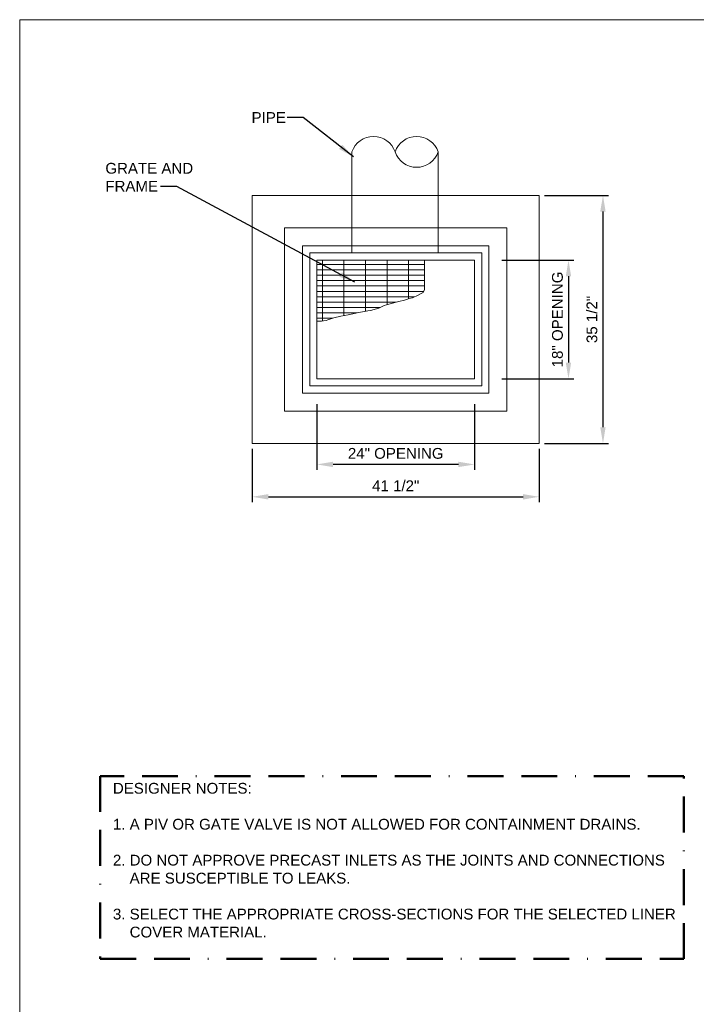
# Model space of a CAD drawing. Header units: feet. Extents: x -1473 to -1113, y 346 to 592.
# Tile 5 of 18: x -1473 to -1379, y 455 to 592. Entities that reach past the tile are written whole.
import ezdxf

# ---------------------------------------------------------------- set-up
doc = ezdxf.new("R2010")
doc.units = ezdxf.units.FT
doc.header["$MEASUREMENT"] = 0
doc.linetypes.add('( Border )', pattern=[1.751, 0.5, -0.25, 0.5, -0.25, 0.001, -0.25])
doc.layers.get('DefPoints').update_dxf_attribs({"lineweight": 0})
for name, color, linetype, lineweight in [('C-Detl-Grph-Wt 0', 4, 'Continuous', 0), ('G-ANNO-DIMS', 2, 'Continuous', 0), ('G-ANNO-PATT', 250, 'Continuous', 0), ('G-ANNO-TEXT', 2, 'Continuous', 30)]:
    doc.layers.add(name, color=color, linetype=linetype, lineweight=lineweight)
doc.layers.add('G-ANNO-NOTE', color=4, linetype='Continuous')
doc.layers.add('G-ANNO-NPLT', color=2, linetype='Continuous', lineweight=0, plot=False)
doc.styles.add("AEC_AC_05ArchDims-CC_1_1'", font='arial.ttf', dxfattribs={"height": 1.5})
doc.styles.add("AEC_AC_44Text-LeftTop_1_1'", font='arial.ttf', dxfattribs={"height": 1.5})
doc.styles.add('Style-Arial', font='arial.ttf')
doc.dimstyles.new("AEC_AC_05_Arch-Dims_1_1'", dxfattribs={"dimtxt": 1.5, "dimasz": 2.25, "dimexe": 0.75, "dimexo": 0.75, "dimgap": 0.75, "dimtad": 1, "dimdec": 4, "dimzin": 15, "dimdsep": 46, "dimlunit": 4, "dimtxsty": "AEC_AC_05ArchDims-CC_1_1'", "dimcen": 0.09, "dimclrd": 256, "dimclre": 256, "dimazin": 2, "dimtfac": 0.7, "dimtdec": 4, "dimtix": 1, "dimtmove": 1, "dimatfit": 3, "dimfxl": 1, "dimfrac": 1, "dimtolj": 1, "dimtzin": 15, "dimlwd": 30, "dimlwe": 30, "dimarcsym": 0})
doc.dimstyles.new("AEC_AC_44_Notes_1_1'", dxfattribs={"dimtxt": 1.5, "dimasz": 2.25, "dimexe": 0.75, "dimexo": 0.75, "dimgap": 0.75, "dimtad": 1, "dimjust": 1, "dimdec": 3, "dimzin": 15, "dimdsep": 46, "dimlunit": 5, "dimtxsty": "AEC_AC_44Text-LeftTop_1_1'", "dimblk": 'NONE', "dimcen": 0.09, "dimclrd": 256, "dimclre": 256, "dimazin": 2, "dimtfac": 0.7, "dimtdec": 3, "dimtmove": 1, "dimatfit": 1, "dimfxl": 1, "dimfrac": 1, "dimtolj": 1, "dimtzin": 15, "dimlwd": 30, "dimlwe": 30, "dimarcsym": 0})

# ---------------------------------------------------------------- blocks, each defined once
blk = doc.blocks.new('*D90')
at = {"layer": 'DefPoints', "color": 0, "lineweight": 50, "transparency": 16777216}
for p in [(-1440.62, 533.45), (-1400.66, 533.45), (-1400.66, 526.03)]:
    blk.add_point(p, dxfattribs=at)
at = {"layer": 'G-ANNO-DIMS', "lineweight": 30, "transparency": 16777216}
for p, q in [((-1440.62, 532.7), (-1440.62, 525.28)), ((-1400.66, 532.7), (-1400.66, 525.28)), ((-1438.37, 526.03), (-1402.91, 526.03))]:
    blk.add_line(p, q, dxfattribs=at)
at = {"layer": 'G-ANNO-DIMS', "lineweight": 50, "transparency": 16777216}
for points in [[(-1438.37, 526.4), (-1438.37, 525.65), (-1440.62, 526.03)], [(-1402.91, 526.4), (-1402.91, 525.65), (-1400.66, 526.03)]]:
    blk.add_solid(points, dxfattribs=at)
at = {"layer": 'G-ANNO-DIMS', "color": 0, "lineweight": 30, "transparency": 16777216, "insert": (-1420.64, 527.55), "char_height": 1.5, "attachment_point": 5, "style": "AEC_AC_05ArchDims-CC_1_1'"}
blk.add_mtext('\\A1;41 {\\H1x;1/2}"', dxfattribs=at)
blk = doc.blocks.new('*D74')
at = {"layer": 'DefPoints', "color": 0, "lineweight": 50, "transparency": 16777216}
for p in [(-1431.62, 539.66), (-1409.66, 539.66), (-1431.62, 530.53)]:
    blk.add_point(p, dxfattribs=at)
at = {"layer": 'G-ANNO-DIMS', "lineweight": 30, "transparency": 16777216}
for p, q in [((-1431.62, 538.91), (-1431.62, 529.78)), ((-1409.66, 538.91), (-1409.66, 529.78)), ((-1411.91, 530.53), (-1429.37, 530.53))]:
    blk.add_line(p, q, dxfattribs=at)
at = {"layer": 'G-ANNO-DIMS', "lineweight": 50, "transparency": 16777216}
for points in [[(-1429.37, 530.91), (-1429.37, 530.16), (-1431.62, 530.53)], [(-1411.91, 530.91), (-1411.91, 530.16), (-1409.66, 530.53)]]:
    blk.add_solid(points, dxfattribs=at)
at = {"layer": 'G-ANNO-DIMS', "color": 0, "lineweight": 30, "transparency": 16777216, "insert": (-1420.64, 532.06), "char_height": 1.5, "attachment_point": 5, "style": "AEC_AC_05ArchDims-CC_1_1'"}
blk.add_mtext('\\A1;24" OPENING', dxfattribs=at)
blk = doc.blocks.new('*D75')
at = {"layer": 'DefPoints', "color": 0, "lineweight": 50, "transparency": 16777216}
for p in [(-1406.63, 558.95), (-1406.63, 542.45), (-1396.59, 542.45)]:
    blk.add_point(p, dxfattribs=at)
at = {"layer": 'G-ANNO-DIMS', "lineweight": 30, "transparency": 16777216}
for p, q in [((-1405.88, 558.95), (-1395.84, 558.95)), ((-1396.59, 556.7), (-1396.59, 544.7)), ((-1405.88, 542.45), (-1395.84, 542.45))]:
    blk.add_line(p, q, dxfattribs=at)
at = {"layer": 'G-ANNO-DIMS', "lineweight": 50, "transparency": 16777216}
for points in [[(-1396.97, 556.7), (-1396.22, 556.7), (-1396.59, 558.95)], [(-1396.97, 544.7), (-1396.22, 544.7), (-1396.59, 542.45)]]:
    blk.add_solid(points, dxfattribs=at)
at = {"layer": 'G-ANNO-DIMS', "color": 0, "lineweight": 30, "transparency": 16777216, "insert": (-1398.12, 550.7), "char_height": 1.5, "attachment_point": 5, "rotation": 90, "style": "AEC_AC_05ArchDims-CC_1_1'"}
blk.add_mtext('\\A1;18" OPENING', dxfattribs=at)
blk = doc.blocks.new('*D91')
at = {"layer": 'DefPoints', "color": 0, "lineweight": 50, "transparency": 16777216}
for p in [(-1400.66, 567.95), (-1400.66, 533.45), (-1391.79, 533.45)]:
    blk.add_point(p, dxfattribs=at)
at = {"layer": 'G-ANNO-DIMS', "lineweight": 30, "transparency": 16777216}
for p, q in [((-1399.91, 567.95), (-1391.04, 567.95)), ((-1391.79, 565.7), (-1391.79, 535.7)), ((-1399.91, 533.45), (-1391.04, 533.45))]:
    blk.add_line(p, q, dxfattribs=at)
at = {"layer": 'G-ANNO-DIMS', "lineweight": 50, "transparency": 16777216}
for points in [[(-1392.17, 565.7), (-1391.42, 565.7), (-1391.79, 567.95)], [(-1392.17, 535.7), (-1391.42, 535.7), (-1391.79, 533.45)]]:
    blk.add_solid(points, dxfattribs=at)
at = {"layer": 'G-ANNO-DIMS', "color": 0, "lineweight": 30, "transparency": 16777216, "insert": (-1393.32, 550.7), "char_height": 1.5, "attachment_point": 5, "rotation": 90, "style": "AEC_AC_05ArchDims-CC_1_1'"}
blk.add_mtext('\\A1;35 {\\H1x;1/2}"', dxfattribs=at)
blk = doc.blocks.new('_None')

msp = doc.modelspace()

# ---------------------------------------------------------------- hatches: boundary and pattern name
at = {"layer": 'G-ANNO-PATT'}
h = msp.add_hatch(dxfattribs=at)
h.set_pattern_fill('GRASS', color=256, style=0, pattern_type=2)
h.set_pattern_definition([(90, (-1430.137, 553.096), (-3.5355, 3.5355), [0.9375, -6.1336]), (45, (-1430.137, 553.096), (-3.5355, 3.5355), [0.9375, -4.0625]), (135, (-1430.137, 553.096), (-3.5355, -3.5355), [0.9375, -4.0625])])
h.paths.add_polyline_path([(-1416.65637, 559.9478), (-1426.73498, 559.9478), (-1432.61634, 559.9478), (-1432.61634, 550.45581), (-1431.62034, 550.45581), (-1431.62034, 558.9518), (-1416.66562, 558.9518), (-1416.65637, 558.9518)])
h = msp.add_hatch(dxfattribs=at)
h.set_pattern_fill('GRATE', color=256, style=0, pattern_type=2)
h.set_pattern_definition([(0, (-1430.8449, 553.1107), (0, 0.75), []), (90, (-1430.845, 553.1107), (-3, 2e-16), [])])
h.paths.add_polyline_path([(-1416.66562, 558.9518), (-1431.62034, 558.9518), (-1431.62034, 550.46731), (-1430.95284, 550.45581), (-1430.70997, 550.50456), (-1430.34572, 550.56531), (-1430.10297, 550.62606), (-1429.2531, 550.92956), (-1428.28172, 551.17256), (-1427.24985, 551.35481), (-1425.79285, 551.65831), (-1424.5181, 551.90131), (-1424.15386, 551.96206), (-1423.00048, 552.26581), (-1422.27198, 552.63006), (-1421.60424, 552.81231), (-1420.57224, 553.11606), (-1420.02586, 553.23731), (-1419.60099, 553.35881), (-1419.11537, 553.48031), (-1418.81187, 553.60181), (-1418.32612, 553.72331), (-1417.53699, 554.08756), (-1417.11212, 554.33056), (-1416.8085, 554.45206), (-1416.65637, 554.87731)])

# ---------------------------------------------------------------- linework, layer by layer
at = {"layer": 'C-Detl-Grph-Wt 0', "linetype": 'Continuous'}
for p, q in [((-1426.73498, 567.95178, -139393.32677), (-1426.73498, 574.00652, -139393.32677)), ((-1414.735, 567.95178, -139393.32677), (-1414.735, 574.00652, -139393.32677)), ((-1440.62032, 567.95178, -139393.32677), (-1440.62032, 533.45185, -139393.32677)), ((-1440.62032, 567.95178, -139393.32677), (-1440.62032, 533.45185, -139393.32677)), ((-1400.6604, 567.95178, -139393.32677), (-1440.62032, 567.95178, -139393.32677)), ((-1426.73498, 559.9478, -139393.32677), (-1426.73498, 567.95178, -139393.32677)), ((-1414.735, 559.9478, -139393.32677), (-1414.735, 567.95178, -139393.32677)), ((-1400.6604, 533.45185, -139393.32677), (-1400.6604, 567.95178, -139393.32677)), ((-1405.16039, 563.45179, -139393.32677), (-1436.12033, 563.45179, -139393.32677)), ((-1436.12033, 563.45179, -139393.32677), (-1436.12033, 537.95184, -139393.32677)), ((-1405.16039, 537.95184, -139393.32677), (-1405.16039, 563.45179, -139393.32677)), ((-1407.66001, 560.95204, -139393.32677), (-1433.62084, 560.95204, -139393.32677)), ((-1433.62084, 560.95204, -139393.32677), (-1433.62084, 540.45133, -139393.32677)), ((-1407.66001, 540.45133, -139393.32677), (-1407.66001, 560.95204, -139393.32677)), ((-1408.66439, 559.9478, -139393.32677), (-1432.61634, 559.9478, -139393.32677)), ((-1432.61634, 559.9478, -139393.32677), (-1432.61634, 541.45583, -139393.32677)), ((-1416.66562, 558.9518, -139393.32677), (-1431.62034, 558.9518, -139393.32677)), ((-1431.62034, 558.9518, -139393.32677), (-1431.62034, 550.46731, -139393.32677)), ((-1416.65637, 554.87731, -139393.32677), (-1416.65637, 558.9518, -139393.32677)), ((-1416.65637, 558.9518, -139393.32677), (-1409.66038, 558.9518, -139393.32677)), ((-1409.66038, 542.45183, -139393.32677), (-1409.66038, 558.9518, -139393.32677)), ((-1408.66439, 541.45583, -139393.32677), (-1408.66439, 559.9478, -139393.32677)), ((-1416.65637, 554.87731, -139393.32677), (-1416.8085, 554.45206, -139393.32677)), ((-1419.11537, 553.48031, -139393.32677), (-1419.60099, 553.35881, -139393.32677)), ((-1418.81187, 553.60181, -139393.32677), (-1419.11537, 553.48031, -139393.32677)), ((-1418.32612, 553.72331, -139393.32677), (-1418.81187, 553.60181, -139393.32677)), ((-1417.53699, 554.08756, -139393.32677), (-1418.32612, 553.72331, -139393.32677)), ((-1417.11212, 554.33056, -139393.32677), (-1417.53699, 554.08756, -139393.32677)), ((-1416.8085, 554.45206, -139393.32677), (-1417.11212, 554.33056, -139393.32677)), ((-1423.00048, 552.26581, -139393.32677), (-1424.15386, 551.96206, -139393.32677)), ((-1422.27198, 552.63006, -139393.32677), (-1423.00048, 552.26581, -139393.32677)), ((-1421.60424, 552.81231, -139393.32677), (-1422.27198, 552.63006, -139393.32677)), ((-1420.57224, 553.11606, -139393.32677), (-1421.60424, 552.81231, -139393.32677)), ((-1420.02586, 553.23731, -139393.32677), (-1420.57224, 553.11606, -139393.32677)), ((-1420.02586, 553.23731, -139393.32677), (-1419.60099, 553.35881, -139393.32677)), ((-1429.2531, 550.92956, -139393.32677), (-1430.10297, 550.62606, -139393.32677)), ((-1428.28172, 551.17256, -139393.32677), (-1429.2531, 550.92956, -139393.32677)), ((-1427.24985, 551.35481, -139393.32677), (-1428.28172, 551.17256, -139393.32677)), ((-1425.79285, 551.65831, -139393.32677), (-1427.24985, 551.35481, -139393.32677)), ((-1424.5181, 551.90131, -139393.32677), (-1425.79285, 551.65831, -139393.32677)), ((-1424.15386, 551.96206, -139393.32677), (-1424.5181, 551.90131, -139393.32677)), ((-1431.62034, 550.45731, -139393.32677), (-1431.62034, 542.45183, -139393.32677)), ((-1431.62034, 550.45581, -139393.32677), (-1431.61834, 550.45581, -139393.32677)), ((-1431.62034, 550.45581, -139393.32677), (-1430.95284, 550.45581, -139393.32677)), ((-1430.70997, 550.50456, -139393.32677), (-1430.95284, 550.45581, -139393.32677)), ((-1430.34572, 550.56531, -139393.32677), (-1430.70997, 550.50456, -139393.32677)), ((-1430.10297, 550.62606, -139393.32677), (-1430.34572, 550.56531, -139393.32677)), ((-1431.62034, 542.45183, -139393.32677), (-1409.66038, 542.45183, -139393.32677)), ((-1432.61634, 541.45583, -139393.32677), (-1408.66439, 541.45583, -139393.32677)), ((-1433.62084, 540.45133, -139393.32677), (-1407.66001, 540.45133, -139393.32677)), ((-1436.12033, 537.95184, -139393.32677), (-1405.16039, 537.95184, -139393.32677)), ((-1440.62032, 533.45185, -139393.32677), (-1400.6604, 533.45185, -139393.32677))]:
    msp.add_line(p, q, dxfattribs=at)
at = {"layer": 'C-Detl-Grph-Wt 0', "linetype": 'Continuous', "extrusion": (0, 0, -1)}
for centre in [(1423.73498, 572.97805, 139393.32677), (1417.73499, 572.97805, 139393.32677)]:
    msp.add_arc(centre, 3.17139, 18.9229246, 161.0770754, dxfattribs=at)
at = {"layer": 'C-Detl-Grph-Wt 0', "linetype": 'Continuous'}
msp.add_arc((-1417.73499, 575.03499, -139393.32677), 3.17139, 198.9229246, 341.0770754, dxfattribs=at)
at = {"layer": 'G-ANNO-NOTE', "linetype": '( Border )', "lineweight": 50, "ltscale": 10, "elevation": 0.00016}
msp.add_lwpolyline([(-1461.78009, 461.73607), (-1380.55095, 461.73607), (-1380.55095, 487.18801), (-1461.78009, 487.18801)], close=True, dxfattribs=at)
at = {"layer": 'G-ANNO-NPLT'}
msp.add_3dface([(-1112.98796, 592.40061, -93333.33071), (-1472.98796, 592.40061, -93333.33071), (-1472.98796, 346.40061, -93333.33071), (-1112.98796, 346.40061, -93333.33071)], dxfattribs=at)

# ---------------------------------------------------------------- texts
at = {"layer": 'G-ANNO-NOTE', "lineweight": 13, "insert": (-1440.7042, 578.04303, -46067.0374), "char_height": 1.5, "attachment_point": 7, "style": "AEC_AC_44Text-LeftTop_1_1'"}
msp.add_mtext('PIPE', dxfattribs=at)
at = {"layer": 'G-ANNO-NOTE', "insert": (-1461.06056, 568.47895, -139393.32874), "char_height": 1.5, "attachment_point": 7, "style": 'Style-Arial'}
msp.add_mtext('GRATE AND\\PFRAME', dxfattribs=at)
at = {"layer": 'G-ANNO-TEXT', "insert": (-1460.00978, 486.23204, 0.00016), "char_height": 1.5, "width": 78.342401, "attachment_point": 1, "style": 'Style-Arial'}
msp.add_mtext('DESIGNER NOTES:\\P\\P\\pi-3,l3;1. A PIV OR GATE VALVE IS NOT ALLOWED FOR CONTAINMENT DRAINS.\\P\\P2. DO NOT APPROVE PRECAST INLETS AS THE JOINTS AND CONNECTIONS\\P    ARE SUSCEPTIBLE TO LEAKS.\\P\\P3. SELECT THE APPROPRIATE CROSS-SECTIONS FOR THE SELECTED LINER \\P    COVER MATERIAL.', dxfattribs=at)

# ---------------------------------------------------------------- dimensions: what is measured, and where the dimension line sits
at = {"layer": 'G-ANNO-DIMS', "lineweight": 30}
for base, p1, p2, angle, text, picture, middle in [((-1391.79003, 533.45185, -139393.32677), (-1400.6604, 567.95178, -139393.32677), (-1400.6604, 533.45185, -139393.32677), 270, '35 {\\H1x;1/2}"', '*D91', (-1393.31612, 550.70181, -139393.32677)), ((-1396.59256, 542.45183, -139393.32677), (-1406.62952, 558.9518, -139393.32677), (-1406.62952, 542.45183, -139393.32677), 270, '18" OPENING', '*D75', (-1398.11865, 550.70181, -139393.32677)), ((-1431.62034, 530.53341, -139393.32677), (-1409.66038, 539.66284, -139393.32677), (-1431.62034, 539.66284, -139393.32677), 180, '24" OPENING', '*D74', (-1420.64036, 532.0595, -139393.32677))]:
    dim = msp.add_linear_dim(base=base, p1=p1, p2=p2, angle=angle, text=text, dimstyle="AEC_AC_05_Arch-Dims_1_1'", dxfattribs=at)
    dim.commit()
    dim.dimension.update_dxf_attribs({"geometry": picture, "text_midpoint": middle})
dim = msp.add_linear_dim(base=(-1400.6604, 526.02732, -139393.32677), p1=(-1440.62032, 533.45185, -139393.32677), p2=(-1400.6604, 533.45185, -139393.32677), text='41 {\\H1x;1/2}"', dimstyle="AEC_AC_05_Arch-Dims_1_1'", dxfattribs=at)
dim.commit()
dim.dimension.update_dxf_attribs({"geometry": '*D90', "text_midpoint": (-1420.64036, 527.5529, -139393.32677)})

# ---------------------------------------------------------------- leaders
at = {"layer": 'G-ANNO-NOTE', "lineweight": 30, "annotation_type": 0, "has_hookline": 1, "hookline_direction": 1}
for points, text_width in [([(-1426.5392, 573.31672, -46067.0374), (-1433.51757, 578.81193, -46067.0374), (-1435.76757, 578.81193, -46067.0374)], 4.50102), ([(-1426.31958, 555.88605, -139393.32874), (-1451.12817, 569.21789, -139393.32874), (-1453.37817, 569.21789, -139393.32874)], 12.00205)]:
    msp.add_leader(points, dimstyle="AEC_AC_44_Notes_1_1'", override={"dimtad": 0, "dimclrd": 0, "dimlwd": 25}, dxfattribs=dict(at, text_width=text_width))

doc.saveas('drawing.dxf')
